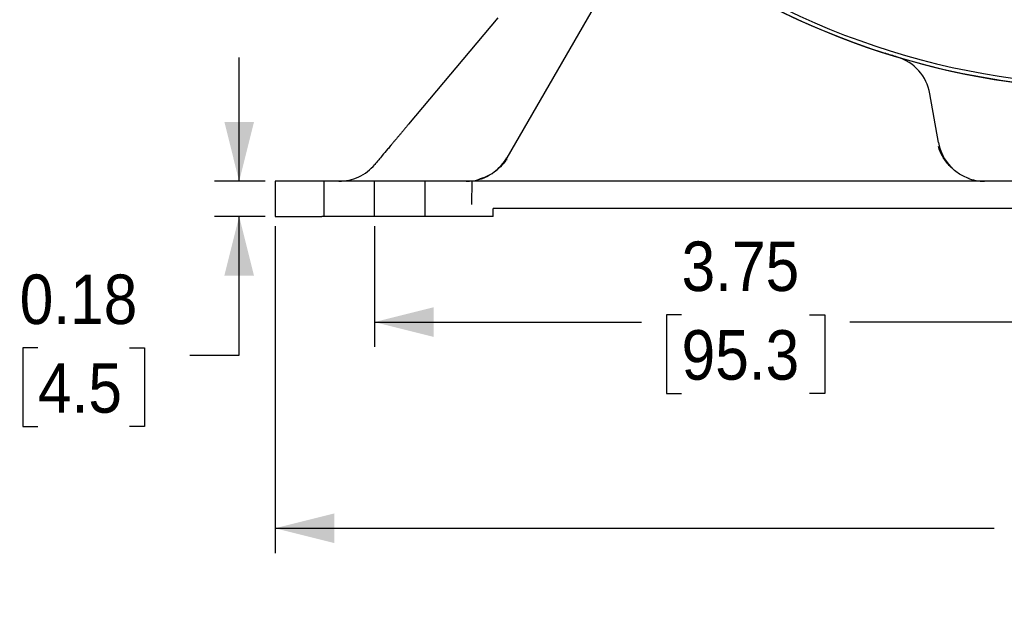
# Model space of a CAD drawing. Header units: inches. Extents: x 0.7 to 44, y 0 to 25.
# Tile 9 of 16: x 28.7 to 33.7, y 11.5 to 14.5. Entities that reach past the tile are written whole.
import ezdxf

# ---------------------------------------------------------------- set-up
doc = ezdxf.new("R2010")
doc.units = ezdxf.units.IN
doc.header["$MEASUREMENT"] = 0
for name, pattern in [('SLD-Center', [1.45, 0.7, -0.25, 0.25, -0.25]), ('SLD-Dashed', [0.45, 0.3, -0.15]), ('SLD-Solid', [0])]:
    doc.linetypes.add(name, pattern=pattern)
doc.layers.add('CENTER', color=40, linetype='SLD-Center')
doc.layers.add('HIDDEN', color=102, linetype='SLD-Dashed')
doc.layers.add('DIMENSIONS', color=140, linetype='SLD-Solid', lineweight=25)
doc.layers.add('SLD-0', color=7, linetype='SLD-Solid', lineweight=25)
doc.styles.add('SLDTEXTSTYLE0', font='GOTHIC.TTF', dxfattribs={"width": 0.913})
doc.dimstyles.new('SLDDIMSTYLE0', dxfattribs={"dimtxt": 0.25, "dimasz": 0.3, "dimexe": 0, "dimexo": 0.0625, "dimgap": 0.0625, "dimtad": 0, "dimtih": 1, "dimtoh": 1, "dimrnd": 1e-09, "dimzin": 12, "dimdsep": 46, "dimtxsty": 'SLDTEXTSTYLE0', "dimsah": 1, "dimcen": 0.09, "dimadec": 0, "dimazin": 3, "dimtfac": 1, "dimtofl": 0, "dimtmove": 0, "dimatfit": 3, "dimfxl": 0, "dimfrac": 2, "dimtolj": 1, "dimtzin": 12, "dimarcsym": 0})
doc.dimstyles.new('SLDDIMSTYLE1', dxfattribs={"dimtxt": 0.25, "dimasz": 0.3, "dimexe": 0, "dimexo": 0.0625, "dimgap": 0.0625, "dimtad": 0, "dimtih": 1, "dimtoh": 1, "dimrnd": 1e-09, "dimzin": 4, "dimdsep": 46, "dimtxsty": 'SLDTEXTSTYLE0', "dimsah": 1, "dimcen": 0.09, "dimadec": 0, "dimazin": 1, "dimtfac": 1, "dimtofl": 0, "dimtmove": 0, "dimatfit": 3, "dimfxl": 0, "dimfrac": 2, "dimtolj": 1, "dimtzin": 12, "dimarcsym": 0})
doc.dimstyles.new('SLDDIMSTYLE2', dxfattribs={"dimtxt": 0.25, "dimasz": 0.3, "dimexe": 0, "dimexo": 0.0625, "dimgap": 0.0625, "dimtad": 0, "dimtih": 1, "dimtoh": 1, "dimrnd": 1e-09, "dimdsep": 46, "dimtxsty": 'SLDTEXTSTYLE0', "dimsah": 1, "dimcen": 0.09, "dimadec": 0, "dimazin": 2, "dimtfac": 1, "dimtmove": 0, "dimatfit": 0, "dimfxl": 0, "dimfrac": 2, "dimtolj": 1, "dimtzin": 12, "dimarcsym": 0})

# ---------------------------------------------------------------- blocks, each defined once
blk = doc.blocks.new('_D_10')
at = {"layer": 'DIMENSIONS'}
for p, q in [((34.2624, 17.9427), (34.2624, 12.8337)), ((30.5124, 13.4427), (30.5124, 12.8337)), ((32.0642, 12.9955), (31.988, 12.9955)), ((31.988, 12.9955), (31.988, 12.5986)), ((32.7107, 12.9955), (32.7869, 12.9955)), ((32.7869, 12.9955), (32.7869, 12.5986)), ((30.5124, 12.9587), (31.8611, 12.9587)), ((34.2624, 12.9587), (32.9138, 12.9587)), ((31.988, 12.5986), (32.0642, 12.5986)), ((32.7869, 12.5986), (32.7107, 12.5986))]:
    blk.add_line(p, q, dxfattribs=at)
for points in [[(30.5124, 12.9587), (30.8124, 12.8837), (30.8124, 13.0337)], [(34.2624, 12.9587), (33.9624, 13.0337), (33.9624, 12.8837)]]:
    blk.add_solid(points, dxfattribs=at)
at = {"layer": 'DIMENSIONS', "char_height": 0.25, "attachment_point": 1, "style": 'SLDTEXTSTYLE0'}
for s, insert in [('3.75', (32.0642, 13.3656)), ('95.3', (32.0642, 12.918))]:
    blk.add_mtext(s, dxfattribs=dict(at, insert=insert))
blk = doc.blocks.new('_D_17')
at = {"layer": 'DIMENSIONS'}
for p, q in [((29.8295, 13.6698), (29.8295, 14.2948)), ((29.9605, 13.6698), (29.7045, 13.6698)), ((29.9605, 13.4927), (29.7045, 13.4927)), ((29.8295, 12.792), (29.8295, 13.4927)), ((28.8131, 12.8288), (28.737, 12.8288)), ((28.737, 12.8288), (28.737, 12.4319)), ((29.2749, 12.8288), (29.3511, 12.8288)), ((29.3511, 12.8288), (29.3511, 12.4319)), ((29.5795, 12.792), (29.8295, 12.792)), ((28.737, 12.4319), (28.8131, 12.4319)), ((29.3511, 12.4319), (29.2749, 12.4319))]:
    blk.add_line(p, q, dxfattribs=at)
for points in [[(29.8295, 13.6698), (29.9045, 13.9698), (29.7545, 13.9698)], [(29.8295, 13.4927), (29.7545, 13.1927), (29.9045, 13.1927)]]:
    blk.add_solid(points, dxfattribs=at)
at = {"layer": 'DIMENSIONS', "char_height": 0.25, "attachment_point": 1, "style": 'SLDTEXTSTYLE0'}
for s, insert in [('0.18', (28.7208, 13.1989)), ('4.5', (28.8131, 12.7513))]:
    blk.add_mtext(s, dxfattribs=dict(at, insert=insert))
blk = doc.blocks.new('_D_19')
at = {"layer": 'DIMENSIONS'}
for p, q in [((30.0105, 13.4427), (30.0105, 11.7928)), ((38.5144, 13.4427), (38.5144, 11.7928)), ((33.8468, 11.9547), (33.7706, 11.9547)), ((33.7706, 11.9547), (33.7706, 11.5578)), ((34.6781, 11.9547), (34.7542, 11.9547)), ((34.7542, 11.9547), (34.7542, 11.5578)), ((30.0105, 11.9178), (33.6437, 11.9178)), ((38.5144, 11.9178), (34.8811, 11.9178)), ((33.7706, 11.5578), (33.8468, 11.5578)), ((34.7542, 11.5578), (34.6781, 11.5578))]:
    blk.add_line(p, q, dxfattribs=at)
for points in [[(30.0105, 11.9178), (30.3105, 11.8428), (30.3105, 11.9928)], [(38.5144, 11.9178), (38.2144, 11.9928), (38.2144, 11.8428)]]:
    blk.add_solid(points, dxfattribs=at)
at = {"layer": 'DIMENSIONS', "char_height": 0.25, "attachment_point": 1, "style": 'SLDTEXTSTYLE0'}
for s, insert in [('8.50', (33.9392, 12.3248)), ('216.0', (33.8468, 11.8771))]:
    blk.add_mtext(s, dxfattribs=dict(at, insert=insert))

msp = doc.modelspace()

# ---------------------------------------------------------------- linework, layer by layer
for p, q in [((31.7315, 14.7414), (31.181, 13.7879)), ((31.1363, 14.4954), (30.6848, 13.9574)), ((33.3619, 13.865), (33.3183, 14.1119)), ((31.1817, 13.7757), (31.181, 13.7879)), ((30.0105, 13.6698), (30.0105, 13.4927)), ((30.2467, 13.6698), (30.0105, 13.6698)), ((38.2782, 13.6698), (30.2467, 13.6698)), ((37.412, 13.532), (31.1128, 13.532)), ((31.1128, 13.4927), (31.1128, 13.532)), ((30.0105, 13.4927), (30.2467, 13.4927)), ((31.1128, 13.4927), (30.2467, 13.4927))]:
    msp.add_line(p, q)
for centre, radius, start, end in [((34.2624, 17.9927), 3.8386, 230.4323, 308.5723), ((34.2624, 17.9927), 3.8583, 234.0167, 304.9879), ((33.0857, 14.0709), 0.2362, 10, 73.298), ((33.5945, 13.906), 0.2362, 190, 223.8331), ((30.9764, 13.906), 0.2362, 270, 330), ((33.5945, 13.906), 0.2362, 248.4287, 270)]:
    msp.add_arc(centre, radius, start, end)
msp.add_open_spline([(33.1536, 14.2972), (33.133, 14.3033), (33.1124, 14.3097), (33.0919, 14.3162)], degree=3)
for points, knots in [([(30.6848, 13.9574), (30.6813, 13.9532), (30.6744, 13.945), (30.6641, 13.9327), (30.6538, 13.9205), (30.6437, 13.9083), (30.6336, 13.8963), (30.6236, 13.8844), (30.6137, 13.8727), (30.604, 13.861), (30.5924, 13.8473), (30.5751, 13.8266), (30.555, 13.8027), (30.5361, 13.7801), (30.5234, 13.765), (30.5168, 13.7572), (30.5143, 13.7542)], [0, 0, 0, 0, 0.057576, 0.114985, 0.172214, 0.22925, 0.286078, 0.342686, 0.399059, 0.455184, 0.511048, 0.600002, 0.759954, 0.871613, 0.951339, 1, 1, 1, 1]), ([(33.5168, 13.683), (33.4979, 13.6911), (33.4607, 13.7072), (33.415, 13.7476), (33.3806, 13.7939), (33.3675, 13.8282), (33.3613, 13.8445)], [0, 0, 0, 0, 0.269512, 0.530672, 0.775841, 1, 1, 1, 1]), ([(30.3334, 13.6698), (30.3677, 13.6698), (30.4021, 13.6774), (30.4643, 13.7065), (30.4923, 13.7279), (30.5143, 13.7542)], [0, 0, 0, 0, 0.5, 0.5, 1, 1, 1, 1]), ([(31.177, 13.7745), (31.1584, 13.753), (31.1191, 13.7076), (31.0648, 13.6879), (31.0363, 13.6775)], [0, 0, 0, 0, 0.473253, 1, 1, 1, 1])]:
    msp.add_open_spline(points, degree=3, knots=knots)
at = {"layer": 'CENTER'}
msp.add_line((30.5124, 13.4927), (30.5124, 13.6698), dxfattribs=at)
at = {"layer": 'HIDDEN'}
for p, q in [((30.2565, 13.6698), (30.2565, 13.4927)), ((30.7683, 13.4927), (30.7683, 13.6698))]:
    msp.add_line(p, q, dxfattribs=at)
at = {"layer": 'SLD-0'}
msp.add_line((31.004, 13.6709), (31.0034, 13.5528), dxfattribs=at)
msp.add_circle((34.2624, 17.9927), 3.8583, dxfattribs=at)

# ---------------------------------------------------------------- dimensions: what is measured, and where the dimension line sits
at = {"layer": 'DIMENSIONS'}
for base, p1, p2, dimstyle, picture, middle in [((34.2624, 12.9587), (30.5124, 13.4927), (34.2624, 17.9927), 'SLDDIMSTYLE0', '_D_10', (32.3874, 12.9587)), ((38.5144, 11.9178), (30.0105, 13.4927), (38.5144, 13.4927), 'SLDDIMSTYLE1', '_D_19', (34.2624, 11.9178))]:
    dim = msp.add_linear_dim(base=base, p1=p1, p2=p2, dimstyle=dimstyle, dxfattribs=at)
    dim.commit()
    dim.dimension.update_dxf_attribs({"geometry": picture, "text_midpoint": middle, "dimtype": 160})
dim = msp.add_linear_dim(base=(29.8295, 13.4927), p1=(30.0105, 13.6698), p2=(30.0105, 13.4927), angle=90, dimstyle='SLDDIMSTYLE2', dxfattribs=at)
dim.commit()
dim.dimension.update_dxf_attribs({"geometry": '_D_17', "text_midpoint": (29.8295, 12.792), "dimtype": 160})

doc.saveas('drawing.dxf')
